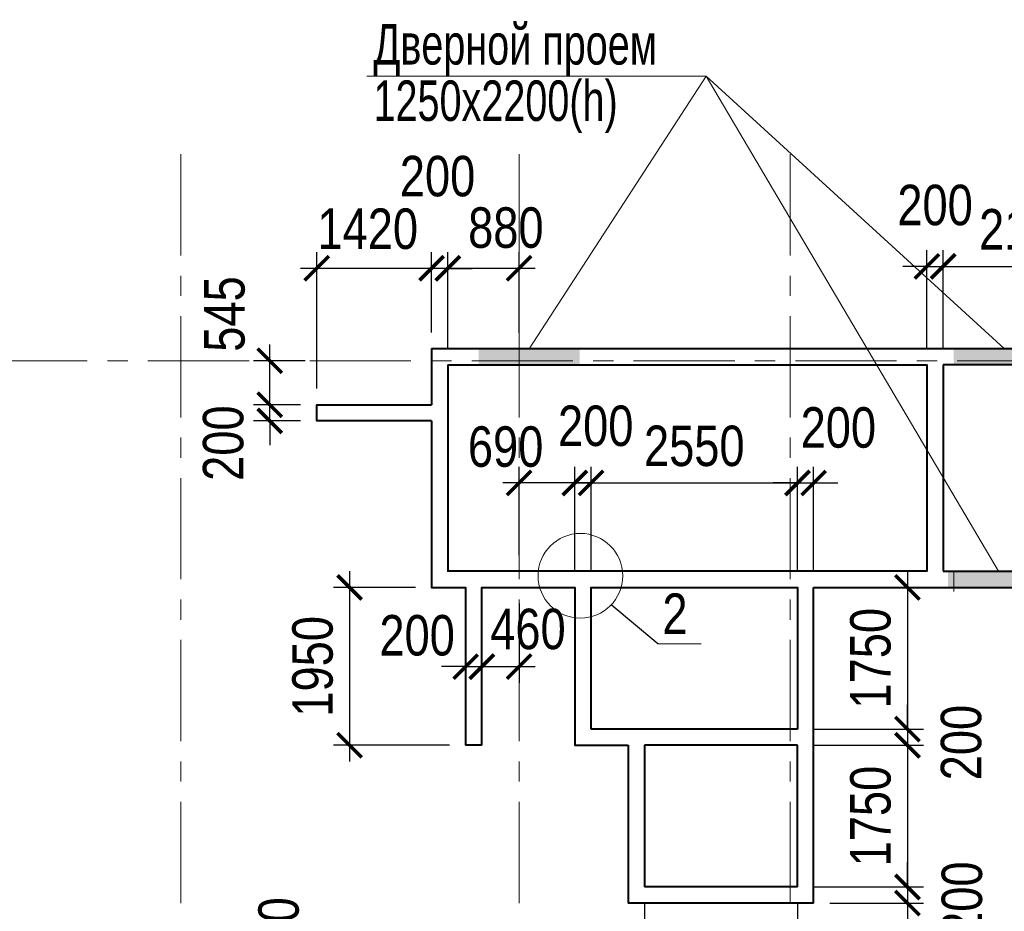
# Model space of a CAD drawing. Extents: x -8631841 to -8525813, y 4017860 to 4564755.
# Tile 16 of 112: x -8601002 to -8588837, y 4139972 to 4150985. Entities that reach past the tile are written whole.
import ezdxf

# ---------------------------------------------------------------- set-up
doc = ezdxf.new("R2010")
doc.units = 0
doc.header["$LTSCALE"] = 1000
doc.header["$MEASUREMENT"] = 0
doc.linetypes.add('CENTER', pattern=[2, 1.25, -0.25, 0.25, -0.25])
for name, color, linetype, lineweight in [('CК-400-Т(двери)', 7, 'Continuous', 20), ('СК-040-С(тены)', 12, 'Continuous', 40), ('СК-100-О(си)', 7, 'CENTER', 15), ('СК-110-О-РАЗМЕРЫ', 7, 'Continuous', 15), ('СК-300-Р(азмеры)', 7, 'Continuous', 20), ('СК-343-Р-КОЛОННЫ', 7, 'Continuous', 13), ('СК-400-Т(екст)', 7, 'Continuous', 20), ('СК-600-Ш(триховка', 7, 'Continuous', 15)]:
    doc.layers.add(name, color=color, linetype=linetype, lineweight=lineweight)
doc.styles.add('RUSS', font='arial.ttf', dxfattribs={"width": 0.8})
doc.dimstyles.new('100-200', dxfattribs={"dimscale": 0, "dimtxt": 500, "dimasz": 300, "dimexe": 200, "dimexo": 200, "dimgap": 200, "dimtad": 1, "dimdec": 0, "dimzin": 0, "dimdsep": 46, "dimtxsty": 'RUSS', "dimblk": 'ARCHTICK', "dimcen": 0.096, "dimdle": 200, "dimclrd": 7, "dimclre": 7, "dimclrt": 256, "dimadec": 0, "dimazin": 0, "dimtfac": 1, "dimtdec": 0, "dimtmove": 2, "dimatfit": 3, "dimldrblk": 'OBLIQUE', "dimfxl": 1, "dimtolj": 1, "dimtzin": 0, "dimarcsym": 0})

# ---------------------------------------------------------------- blocks, each defined once
blk = doc.blocks.new('оси')
at = {"layer": 'СК-100-О(си)'}
for p, q in [((-40280.2, 18534.9), (-40280.2, -7257.5)), ((-36100.2, 18534.9), (-36100.2, -7257.5)), ((-32750.1, 18534.9), (-32750.1, -7257.5)), ((-46685.3, 15985), (6554.2, 15985))]:
    blk.add_line(p, q, dxfattribs=at)
blk = doc.blocks.new('A$C858fb3ef')
at = {"layer": 'СК-300-Р(азмеры)'}
blk.add_blockref('оси', (0, 0), dxfattribs=at)
blk = doc.blocks.new('A$C573b34c5')
blk.add_blockref('A$C858fb3ef', (0, 0))
blk = doc.blocks.new('_ArchTick')
at = {"color": 0, "linetype": 'ByBlock', "const_width": 0.15}
blk.add_lwpolyline([(-0.5, -0.5), (0.5, 0.5)], dxfattribs=at)
blk = doc.blocks.new('*D1030')
at = {"layer": 'Defpoints', "color": 0, "transparency": 16777216}
for p in [(-8595912, 4147914), (-8595912, 4146923), (-8595712, 4146723)]:
    blk.add_point(p, dxfattribs=at)
at = {"layer": 'СК-110-О-РАЗМЕРЫ', "color": 7, "lineweight": -2, "transparency": 16777216}
for p, q in [((-8595912, 4147123), (-8595912, 4148114)), ((-8595712, 4146923), (-8595712, 4148114)), ((-8595912, 4147914), (-8596212, 4147914)), ((-8595712, 4147914), (-8595912, 4147914)), ((-8595712, 4147914), (-8595412, 4147914))]:
    blk.add_line(p, q, dxfattribs=at)
at = {"layer": 'СК-110-О-РАЗМЕРЫ', "color": 7, "lineweight": -2, "transparency": 16777216, "xscale": 300, "yscale": 300, "zscale": 300}
blk.add_blockref('_ArchTick', (-8595912, 4147914), dxfattribs=at)
at = {"layer": 'СК-110-О-РАЗМЕРЫ', "color": 7, "lineweight": -2, "transparency": 16777216, "xscale": 300, "yscale": 300, "zscale": 300, "rotation": 180}
blk.add_blockref('_ArchTick', (-8595712, 4147914), dxfattribs=at)
at = {"layer": 'СК-110-О-РАЗМЕРЫ', "transparency": 16777216, "insert": (-8595839, 4149050), "char_height": 500, "attachment_point": 5, "style": 'RUSS'}
blk.add_mtext('\\A1;200', dxfattribs=at)
blk = doc.blocks.new('_Oblique')
at = {"color": 0, "linetype": 'ByBlock', "lineweight": -2}
blk.add_line((-0.5, -0.5), (0.5, 0.5), dxfattribs=at)
blk = doc.blocks.new('*D1031')
at = {"layer": 'Defpoints', "color": 0, "transparency": 16777216}
for p in [(-8597912, 4146229), (-8597332, 4146229), (-8597332, 4146029)]:
    blk.add_point(p, dxfattribs=at)
at = {"layer": 'СК-110-О-РАЗМЕРЫ', "color": 7, "lineweight": -2, "transparency": 16777216}
for p, q in [((-8597912, 4146229), (-8597912, 4146529)), ((-8597532, 4146229), (-8598112, 4146229)), ((-8597912, 4146029), (-8597912, 4146229)), ((-8597532, 4146029), (-8598112, 4146029)), ((-8597912, 4146029), (-8597912, 4145729))]:
    blk.add_line(p, q, dxfattribs=at)
at = {"layer": 'СК-110-О-РАЗМЕРЫ', "color": 7, "lineweight": -2, "transparency": 16777216, "xscale": 300, "yscale": 300, "zscale": 300}
for p, rotation in [((-8597912, 4146229), 270), ((-8597912, 4146029), 90)]:
    blk.add_blockref('_ArchTick', p, dxfattribs=dict(at, rotation=rotation))
at = {"layer": 'СК-110-О-РАЗМЕРЫ', "transparency": 16777216, "insert": (-8598485, 4145755), "char_height": 500, "attachment_point": 5, "rotation": 90, "style": 'RUSS'}
blk.add_mtext('\\A1;200', dxfattribs=at)
blk = doc.blocks.new('*D895')
at = {"layer": 'Defpoints', "color": 0, "transparency": 16777216}
for p in [(-8597912, 4146773), (-8597273, 4146773), (-8597332, 4146229)]:
    blk.add_point(p, dxfattribs=at)
at = {"layer": 'СК-343-Р-КОЛОННЫ', "color": 7, "lineweight": -2, "transparency": 16777216}
for p, q in [((-8597912, 4146029), (-8597912, 4146973)), ((-8597473, 4146773), (-8598112, 4146773)), ((-8597532, 4146229), (-8598112, 4146229))]:
    blk.add_line(p, q, dxfattribs=at)
at = {"layer": 'СК-343-Р-КОЛОННЫ', "color": 7, "lineweight": -2, "transparency": 16777216, "xscale": 300, "yscale": 300, "zscale": 300}
for p, rotation in [((-8597912, 4146773), 90), ((-8597912, 4146229), 270)]:
    blk.add_blockref('_ArchTick', p, dxfattribs=dict(at, rotation=rotation))
at = {"layer": 'СК-343-Р-КОЛОННЫ', "transparency": 16777216, "insert": (-8598469, 4147350), "char_height": 500, "attachment_point": 5, "rotation": 90, "style": 'RUSS'}
blk.add_mtext('\\A1;545', dxfattribs=at)
blk = doc.blocks.new('*D897')
at = {"layer": 'Defpoints', "color": 0, "transparency": 16777216}
for p in [(-8589592, 4147938), (-8589792, 4146723), (-8589592, 4146723)]:
    blk.add_point(p, dxfattribs=at)
at = {"layer": 'СК-343-Р-КОЛОННЫ', "color": 7, "lineweight": -2, "transparency": 16777216}
for p, q in [((-8589792, 4146923), (-8589792, 4148138)), ((-8589592, 4146923), (-8589592, 4148138)), ((-8589792, 4147938), (-8590092, 4147938)), ((-8589792, 4147938), (-8589592, 4147938)), ((-8589592, 4147938), (-8589292, 4147938))]:
    blk.add_line(p, q, dxfattribs=at)
at = {"layer": 'СК-343-Р-КОЛОННЫ', "color": 7, "lineweight": -2, "transparency": 16777216, "xscale": 300, "yscale": 300, "zscale": 300}
blk.add_blockref('_ArchTick', (-8589792, 4147938), dxfattribs=at)
at = {"layer": 'СК-343-Р-КОЛОННЫ', "color": 7, "lineweight": -2, "transparency": 16777216, "xscale": 300, "yscale": 300, "zscale": 300, "rotation": 180}
blk.add_blockref('_ArchTick', (-8589592, 4147938), dxfattribs=at)
at = {"layer": 'СК-343-Р-КОЛОННЫ', "transparency": 16777216, "insert": (-8589692, 4148693), "char_height": 500, "attachment_point": 5, "style": 'RUSS'}
blk.add_mtext('\\A1;200', dxfattribs=at)
blk = doc.blocks.new('*D898')
at = {"layer": 'Defpoints', "color": 0, "transparency": 16777216}
for p in [(-8587462, 4147938), (-8589592, 4146723), (-8587462, 4146723)]:
    blk.add_point(p, dxfattribs=at)
at = {"layer": 'СК-343-Р-КОЛОННЫ', "color": 7, "lineweight": -2, "transparency": 16777216}
for p, q in [((-8589592, 4146923), (-8589592, 4148138)), ((-8587462, 4146923), (-8587462, 4148138)), ((-8589792, 4147938), (-8587262, 4147938))]:
    blk.add_line(p, q, dxfattribs=at)
at = {"layer": 'СК-343-Р-КОЛОННЫ', "color": 7, "lineweight": -2, "transparency": 16777216, "xscale": 300, "yscale": 300, "zscale": 300, "rotation": 180}
blk.add_blockref('_ArchTick', (-8589592, 4147938), dxfattribs=at)
at = {"layer": 'СК-343-Р-КОЛОННЫ', "color": 7, "lineweight": -2, "transparency": 16777216, "xscale": 300, "yscale": 300, "zscale": 300}
blk.add_blockref('_ArchTick', (-8587462, 4147938), dxfattribs=at)
at = {"layer": 'СК-343-Р-КОЛОННЫ', "transparency": 16777216, "insert": (-8588527, 4148393), "char_height": 500, "attachment_point": 5, "style": 'RUSS'}
blk.add_mtext('\\A1;2130', dxfattribs=at)
blk = doc.blocks.new('*D900')
at = {"layer": 'Defpoints', "color": 0, "transparency": 16777216}
for p in [(-8594832, 4147915), (-8594832, 4146919), (-8595712, 4146723)]:
    blk.add_point(p, dxfattribs=at)
at = {"layer": 'СК-343-Р-КОЛОННЫ', "color": 7, "lineweight": -2, "transparency": 16777216}
for p, q in [((-8595712, 4146923), (-8595712, 4148115)), ((-8594832, 4147119), (-8594832, 4148115)), ((-8595912, 4147915), (-8594632, 4147915))]:
    blk.add_line(p, q, dxfattribs=at)
at = {"layer": 'СК-343-Р-КОЛОННЫ', "color": 7, "lineweight": -2, "transparency": 16777216, "xscale": 300, "yscale": 300, "zscale": 300, "rotation": 180}
blk.add_blockref('_ArchTick', (-8595712, 4147915), dxfattribs=at)
at = {"layer": 'СК-343-Р-КОЛОННЫ', "color": 7, "lineweight": -2, "transparency": 16777216, "xscale": 300, "yscale": 300, "zscale": 300}
blk.add_blockref('_ArchTick', (-8594832, 4147915), dxfattribs=at)
at = {"layer": 'СК-343-Р-КОЛОННЫ', "transparency": 16777216, "insert": (-8594995, 4148414), "char_height": 500, "attachment_point": 5, "style": 'RUSS'}
blk.add_mtext('\\A1;880', dxfattribs=at)
blk = doc.blocks.new('*D931')
at = {"layer": 'Defpoints', "color": 0, "transparency": 16777216}
for p in [(-8591392, 4145263), (-8593942, 4143973), (-8591392, 4143973)]:
    blk.add_point(p, dxfattribs=at)
at = {"layer": 'СК-343-Р-КОЛОННЫ', "color": 7, "lineweight": -2, "transparency": 16777216}
for p, q in [((-8593942, 4144173), (-8593942, 4145463)), ((-8591392, 4144173), (-8591392, 4145463)), ((-8594142, 4145263), (-8591192, 4145263))]:
    blk.add_line(p, q, dxfattribs=at)
at = {"layer": 'СК-343-Р-КОЛОННЫ', "color": 7, "lineweight": -2, "transparency": 16777216, "xscale": 300, "yscale": 300, "zscale": 300, "rotation": 180}
blk.add_blockref('_ArchTick', (-8593942, 4145263), dxfattribs=at)
at = {"layer": 'СК-343-Р-КОЛОННЫ', "color": 7, "lineweight": -2, "transparency": 16777216, "xscale": 300, "yscale": 300, "zscale": 300}
blk.add_blockref('_ArchTick', (-8591392, 4145263), dxfattribs=at)
at = {"layer": 'СК-343-Р-КОЛОННЫ', "transparency": 16777216, "insert": (-8592667, 4145718), "char_height": 500, "attachment_point": 5, "style": 'RUSS'}
blk.add_mtext('\\A1;2550', dxfattribs=at)
blk = doc.blocks.new('*D932')
at = {"layer": 'Defpoints', "color": 0, "transparency": 16777216}
for p in [(-8591392, 4143973), (-8591392, 4142223), (-8590033, 4142223)]:
    blk.add_point(p, dxfattribs=at)
at = {"layer": 'СК-343-Р-КОЛОННЫ', "color": 7, "lineweight": -2, "transparency": 16777216}
for p, q in [((-8590033, 4144173), (-8590033, 4142023)), ((-8591192, 4143973), (-8589833, 4143973)), ((-8591192, 4142223), (-8589833, 4142223))]:
    blk.add_line(p, q, dxfattribs=at)
at = {"layer": 'СК-343-Р-КОЛОННЫ', "color": 7, "lineweight": -2, "transparency": 16777216, "xscale": 300, "yscale": 300, "zscale": 300}
for p, rotation in [((-8590033, 4143973), 90), ((-8590033, 4142223), 270)]:
    blk.add_blockref('_ArchTick', p, dxfattribs=dict(at, rotation=rotation))
at = {"layer": 'СК-343-Р-КОЛОННЫ', "transparency": 16777216, "insert": (-8590488, 4143098), "char_height": 500, "attachment_point": 5, "rotation": 90, "style": 'RUSS'}
blk.add_mtext('\\A1;1750', dxfattribs=at)
blk = doc.blocks.new('*D933')
at = {"layer": 'Defpoints', "color": 0, "transparency": 16777216}
for p in [(-8591392, 4142223), (-8591392, 4142023), (-8590033, 4142023)]:
    blk.add_point(p, dxfattribs=at)
at = {"layer": 'СК-343-Р-КОЛОННЫ', "color": 7, "lineweight": -2, "transparency": 16777216}
for p, q in [((-8590033, 4142223), (-8590033, 4142523)), ((-8591192, 4142223), (-8589833, 4142223)), ((-8590033, 4142223), (-8590033, 4142023)), ((-8591192, 4142023), (-8589833, 4142023)), ((-8590033, 4142023), (-8590033, 4141723))]:
    blk.add_line(p, q, dxfattribs=at)
at = {"layer": 'СК-343-Р-КОЛОННЫ', "color": 7, "lineweight": -2, "transparency": 16777216, "xscale": 300, "yscale": 300, "zscale": 300}
for p, rotation in [((-8590033, 4142223), 270), ((-8590033, 4142023), 90)]:
    blk.add_blockref('_ArchTick', p, dxfattribs=dict(at, rotation=rotation))
at = {"layer": 'СК-343-Р-КОЛОННЫ', "transparency": 16777216, "insert": (-8589368, 4142056), "char_height": 500, "attachment_point": 5, "rotation": 90, "style": 'RUSS'}
blk.add_mtext('\\A1;200', dxfattribs=at)
blk = doc.blocks.new('*D934')
at = {"layer": 'Defpoints', "color": 0, "transparency": 16777216}
for p in [(-8591392, 4142023), (-8591392, 4140273), (-8590033, 4140273)]:
    blk.add_point(p, dxfattribs=at)
at = {"layer": 'СК-343-Р-КОЛОННЫ', "color": 7, "lineweight": -2, "transparency": 16777216}
for p, q in [((-8590033, 4142223), (-8590033, 4140073)), ((-8591192, 4142023), (-8589833, 4142023)), ((-8591192, 4140273), (-8589833, 4140273))]:
    blk.add_line(p, q, dxfattribs=at)
at = {"layer": 'СК-343-Р-КОЛОННЫ', "color": 7, "lineweight": -2, "transparency": 16777216, "xscale": 300, "yscale": 300, "zscale": 300}
for p, rotation in [((-8590033, 4142023), 90), ((-8590033, 4140273), 270)]:
    blk.add_blockref('_ArchTick', p, dxfattribs=dict(at, rotation=rotation))
at = {"layer": 'СК-343-Р-КОЛОННЫ', "transparency": 16777216, "insert": (-8590488, 4141148), "char_height": 500, "attachment_point": 5, "rotation": 90, "style": 'RUSS'}
blk.add_mtext('\\A1;1750', dxfattribs=at)
blk = doc.blocks.new('*D935')
at = {"layer": 'Defpoints', "color": 0, "transparency": 16777216}
for p in [(-8591392, 4140273), (-8591192, 4140073), (-8590033, 4140073)]:
    blk.add_point(p, dxfattribs=at)
at = {"layer": 'СК-343-Р-КОЛОННЫ', "color": 7, "lineweight": -2, "transparency": 16777216}
for p, q in [((-8590033, 4140273), (-8590033, 4140573)), ((-8591192, 4140273), (-8589833, 4140273)), ((-8590033, 4140273), (-8590033, 4140073)), ((-8590992, 4140073), (-8589833, 4140073)), ((-8590033, 4140073), (-8590033, 4139773))]:
    blk.add_line(p, q, dxfattribs=at)
at = {"layer": 'СК-343-Р-КОЛОННЫ', "color": 7, "lineweight": -2, "transparency": 16777216, "xscale": 300, "yscale": 300, "zscale": 300}
for p, rotation in [((-8590033, 4140273), 270), ((-8590033, 4140073), 90)]:
    blk.add_blockref('_ArchTick', p, dxfattribs=dict(at, rotation=rotation))
at = {"layer": 'СК-343-Р-КОЛОННЫ', "transparency": 16777216, "insert": (-8589358, 4140122), "char_height": 500, "attachment_point": 5, "rotation": 90, "style": 'RUSS'}
blk.add_mtext('\\A1;200', dxfattribs=at)
blk = doc.blocks.new('*D936')
at = {"layer": 'Defpoints', "color": 0, "transparency": 16777216}
for p in [(-8594142, 4145263), (-8594142, 4143973), (-8593942, 4143973)]:
    blk.add_point(p, dxfattribs=at)
at = {"layer": 'СК-343-Р-КОЛОННЫ', "color": 7, "lineweight": -2, "transparency": 16777216}
for p, q in [((-8594142, 4144173), (-8594142, 4145463)), ((-8593942, 4144173), (-8593942, 4145463)), ((-8594142, 4145263), (-8594442, 4145263)), ((-8593942, 4145263), (-8594142, 4145263)), ((-8593942, 4145263), (-8593642, 4145263))]:
    blk.add_line(p, q, dxfattribs=at)
at = {"layer": 'СК-343-Р-КОЛОННЫ', "color": 7, "lineweight": -2, "transparency": 16777216, "xscale": 300, "yscale": 300, "zscale": 300}
blk.add_blockref('_ArchTick', (-8594142, 4145263), dxfattribs=at)
at = {"layer": 'СК-343-Р-КОЛОННЫ', "color": 7, "lineweight": -2, "transparency": 16777216, "xscale": 300, "yscale": 300, "zscale": 300, "rotation": 180}
blk.add_blockref('_ArchTick', (-8593942, 4145263), dxfattribs=at)
at = {"layer": 'СК-343-Р-КОЛОННЫ', "transparency": 16777216, "insert": (-8593885, 4145966), "char_height": 500, "attachment_point": 5, "style": 'RUSS'}
blk.add_mtext('\\A1;200', dxfattribs=at)
blk = doc.blocks.new('*D937')
at = {"layer": 'Defpoints', "color": 0, "transparency": 16777216}
for p in [(-8594832, 4145263), (-8594832, 4144173), (-8594142, 4143973)]:
    blk.add_point(p, dxfattribs=at)
at = {"layer": 'СК-343-Р-КОЛОННЫ', "color": 7, "lineweight": -2, "transparency": 16777216}
for p, q in [((-8594832, 4144373), (-8594832, 4145463)), ((-8594142, 4144173), (-8594142, 4145463)), ((-8593942, 4145263), (-8595032, 4145263))]:
    blk.add_line(p, q, dxfattribs=at)
at = {"layer": 'СК-343-Р-КОЛОННЫ', "color": 7, "lineweight": -2, "transparency": 16777216, "xscale": 300, "yscale": 300, "zscale": 300, "rotation": 180}
blk.add_blockref('_ArchTick', (-8594832, 4145263), dxfattribs=at)
at = {"layer": 'СК-343-Р-КОЛОННЫ', "color": 7, "lineweight": -2, "transparency": 16777216, "xscale": 300, "yscale": 300, "zscale": 300}
blk.add_blockref('_ArchTick', (-8594142, 4145263), dxfattribs=at)
at = {"layer": 'СК-343-Р-КОЛОННЫ', "transparency": 16777216, "insert": (-8594998, 4145709), "char_height": 500, "attachment_point": 5, "style": 'RUSS'}
blk.add_mtext('\\A1;690', dxfattribs=at)
blk = doc.blocks.new('*D938')
at = {"layer": 'Defpoints', "color": 0, "transparency": 16777216}
for p in [(-8591192, 4145263), (-8591392, 4143973), (-8591192, 4143973)]:
    blk.add_point(p, dxfattribs=at)
at = {"layer": 'СК-343-Р-КОЛОННЫ', "color": 7, "lineweight": -2, "transparency": 16777216}
for p, q in [((-8591392, 4144173), (-8591392, 4145463)), ((-8591192, 4144173), (-8591192, 4145463)), ((-8591392, 4145263), (-8591692, 4145263)), ((-8591392, 4145263), (-8591192, 4145263)), ((-8591192, 4145263), (-8590892, 4145263))]:
    blk.add_line(p, q, dxfattribs=at)
at = {"layer": 'СК-343-Р-КОЛОННЫ', "color": 7, "lineweight": -2, "transparency": 16777216, "xscale": 300, "yscale": 300, "zscale": 300}
blk.add_blockref('_ArchTick', (-8591392, 4145263), dxfattribs=at)
at = {"layer": 'СК-343-Р-КОЛОННЫ', "color": 7, "lineweight": -2, "transparency": 16777216, "xscale": 300, "yscale": 300, "zscale": 300, "rotation": 180}
blk.add_blockref('_ArchTick', (-8591192, 4145263), dxfattribs=at)
at = {"layer": 'СК-343-Р-КОЛОННЫ', "transparency": 16777216, "insert": (-8590887, 4145945), "char_height": 500, "attachment_point": 5, "style": 'RUSS'}
blk.add_mtext('\\A1;200', dxfattribs=at)
blk = doc.blocks.new('*D939')
at = {"layer": 'Defpoints', "color": 0, "transparency": 16777216}
for p in [(-8593282, 4140273), (-8591392, 4140273), (-8591392, 4138998)]:
    blk.add_point(p, dxfattribs=at)
at = {"layer": 'СК-343-Р-КОЛОННЫ', "color": 7, "lineweight": -2, "transparency": 16777216}
for p, q in [((-8593282, 4140073), (-8593282, 4138798)), ((-8591392, 4140073), (-8591392, 4138798)), ((-8593482, 4138998), (-8591192, 4138998))]:
    blk.add_line(p, q, dxfattribs=at)
at = {"layer": 'СК-343-Р-КОЛОННЫ', "color": 7, "lineweight": -2, "transparency": 16777216, "xscale": 300, "yscale": 300, "zscale": 300, "rotation": 180}
blk.add_blockref('_ArchTick', (-8593282, 4138998), dxfattribs=at)
at = {"layer": 'СК-343-Р-КОЛОННЫ', "color": 7, "lineweight": -2, "transparency": 16777216, "xscale": 300, "yscale": 300, "zscale": 300}
blk.add_blockref('_ArchTick', (-8591392, 4138998), dxfattribs=at)
at = {"layer": 'СК-343-Р-КОЛОННЫ', "transparency": 16777216, "insert": (-8592337, 4139453), "char_height": 500, "attachment_point": 5, "style": 'RUSS'}
blk.add_mtext('\\A1;1890', dxfattribs=at)
blk = doc.blocks.new('*D940')
at = {"layer": 'Defpoints', "color": 0, "transparency": 16777216}
for p in [(-8593282, 4140273), (-8593482, 4140073), (-8593482, 4138998)]:
    blk.add_point(p, dxfattribs=at)
at = {"layer": 'СК-343-Р-КОЛОННЫ', "color": 7, "lineweight": -2, "transparency": 16777216}
for p, q in [((-8593282, 4140073), (-8593282, 4138798)), ((-8593482, 4139873), (-8593482, 4138798)), ((-8593482, 4138998), (-8593782, 4138998)), ((-8593282, 4138998), (-8593482, 4138998)), ((-8593282, 4138998), (-8592982, 4138998))]:
    blk.add_line(p, q, dxfattribs=at)
at = {"layer": 'СК-343-Р-КОЛОННЫ', "color": 7, "lineweight": -2, "transparency": 16777216, "xscale": 300, "yscale": 300, "zscale": 300}
blk.add_blockref('_ArchTick', (-8593482, 4138998), dxfattribs=at)
at = {"layer": 'СК-343-Р-КОЛОННЫ', "color": 7, "lineweight": -2, "transparency": 16777216, "xscale": 300, "yscale": 300, "zscale": 300, "rotation": 180}
blk.add_blockref('_ArchTick', (-8593282, 4138998), dxfattribs=at)
at = {"layer": 'СК-343-Р-КОЛОННЫ', "transparency": 16777216, "insert": (-8594069, 4139407), "char_height": 500, "attachment_point": 5, "style": 'RUSS'}
blk.add_mtext('\\A1;200', dxfattribs=at)
blk = doc.blocks.new('*D941')
at = {"layer": 'Defpoints', "color": 0, "transparency": 16777216}
for p in [(-8596027, 4139474), (-8597232, 4138474), (-8595826, 4138474)]:
    blk.add_point(p, dxfattribs=at)
at = {"layer": 'СК-343-Р-КОЛОННЫ', "color": 7, "lineweight": -2, "transparency": 16777216}
for p, q in [((-8597232, 4139674), (-8597232, 4138274)), ((-8596227, 4139474), (-8597432, 4139474)), ((-8596026, 4138474), (-8597432, 4138474))]:
    blk.add_line(p, q, dxfattribs=at)
at = {"layer": 'СК-343-Р-КОЛОННЫ', "color": 7, "lineweight": -2, "transparency": 16777216, "xscale": 300, "yscale": 300, "zscale": 300}
for p, rotation in [((-8597232, 4139474), 90), ((-8597232, 4138474), 270)]:
    blk.add_blockref('_ArchTick', p, dxfattribs=dict(at, rotation=rotation))
at = {"layer": 'СК-343-Р-КОЛОННЫ', "transparency": 16777216, "insert": (-8597800, 4139524), "char_height": 500, "attachment_point": 5, "rotation": 90, "style": 'RUSS'}
blk.add_mtext('\\A1;1000', dxfattribs=at)
blk = doc.blocks.new('*D943')
at = {"layer": 'Defpoints', "color": 0, "transparency": 16777216}
for p in [(-8595912, 4147915), (-8595912, 4146923), (-8597332, 4146229)]:
    blk.add_point(p, dxfattribs=at)
at = {"layer": 'СК-343-Р-КОЛОННЫ', "color": 7, "lineweight": -2, "transparency": 16777216}
for p, q in [((-8597332, 4146429), (-8597332, 4148115)), ((-8595912, 4147123), (-8595912, 4148115)), ((-8597532, 4147915), (-8595712, 4147915))]:
    blk.add_line(p, q, dxfattribs=at)
at = {"layer": 'СК-343-Р-КОЛОННЫ', "color": 7, "lineweight": -2, "transparency": 16777216, "xscale": 300, "yscale": 300, "zscale": 300, "rotation": 180}
blk.add_blockref('_ArchTick', (-8597332, 4147915), dxfattribs=at)
at = {"layer": 'СК-343-Р-КОЛОННЫ', "color": 7, "lineweight": -2, "transparency": 16777216, "xscale": 300, "yscale": 300, "zscale": 300}
blk.add_blockref('_ArchTick', (-8595912, 4147915), dxfattribs=at)
at = {"layer": 'СК-343-Р-КОЛОННЫ', "transparency": 16777216, "insert": (-8596701, 4148400), "char_height": 500, "attachment_point": 5, "style": 'RUSS'}
blk.add_mtext('\\A1;1420', dxfattribs=at)
blk = doc.blocks.new('20')
at = {"layer": 'СК-040-С(тены)'}
for p, q in [((13060, 15935), (13060, 13385)), ((15190, 15935), (13060, 15935)), ((13060, 13385), (15190, 13385)), ((11460, 9285), (11460, 13185)), ((7360, 11235), (7160, 11235)), ((9170, 11235), (9170, 9285)), ((9370, 11235), (9370, 9485)), ((11260, 11235), (9370, 11235)), ((11260, 9485), (11260, 11235)), ((11260, 9485), (9370, 9485)), ((11460, 9285), (9170, 9285))]:
    blk.add_line(p, q, dxfattribs=at)
for points in [[(6740, 16135), (15390, 16135), (15390, 9790), (17090, 9790)], [(6740, 16135), (6740, 15441)], [(6940, 15935), (6940, 13385), (6940, 13385), (6940, 13385)], [(6940, 15935), (12860, 15935), (12860, 13385), (6940, 13385)], [(6740, 15241), (5320, 15241), (5320, 15441), (6740, 15441)], [(6740, 15241), (6740, 13185), (7160, 13185), (7160, 11235)], [(7360, 11235), (7360, 13185), (8510, 13185), (8510, 11235), (9170, 11235)], [(8710, 11435), (8710, 13185), (11260, 13185), (11260, 11435)], [(11460, 13185), (15190, 13185)], [(11260, 11435), (8710, 11435)]]:
    blk.add_lwpolyline(points, dxfattribs=at)
at = {"layer": 'СК-600-Ш(триховка', "color": 7}
blk.add_line((13190, 13385), (13190, 13135), dxfattribs=at)
for points in [[(7320, 16130), (7320, 15931), (8570, 16130), (8570, 15931)], [(13190, 16135), (13190, 15935), (14440, 16135), (14440, 15935)], [(13120, 13385), (13120, 13185), (14370, 13385), (14370, 13185)]]:
    blk.add_solid(points, dxfattribs=at)
blk = doc.blocks.new('*D1079')
at = {"layer": 'Defpoints', "color": 0, "transparency": 16777216}
for p in [(-8595492, 4143973), (-8595292, 4143973), (-8595292, 4142994)]:
    blk.add_point(p, dxfattribs=at)
at = {"layer": 'СК-343-Р-КОЛОННЫ', "color": 7, "lineweight": -2, "transparency": 16777216}
for p, q in [((-8595492, 4143773), (-8595492, 4142794)), ((-8595292, 4143773), (-8595292, 4142794)), ((-8595492, 4142994), (-8595792, 4142994)), ((-8595492, 4142994), (-8595292, 4142994)), ((-8595292, 4142994), (-8594992, 4142994))]:
    blk.add_line(p, q, dxfattribs=at)
at = {"layer": 'СК-343-Р-КОЛОННЫ', "color": 7, "lineweight": -2, "transparency": 16777216, "xscale": 300, "yscale": 300, "zscale": 300}
blk.add_blockref('_ArchTick', (-8595492, 4142994), dxfattribs=at)
at = {"layer": 'СК-343-Р-КОЛОННЫ', "color": 7, "lineweight": -2, "transparency": 16777216, "xscale": 300, "yscale": 300, "zscale": 300, "rotation": 180}
blk.add_blockref('_ArchTick', (-8595292, 4142994), dxfattribs=at)
at = {"layer": 'СК-343-Р-КОЛОННЫ', "transparency": 16777216, "insert": (-8596091, 4143378), "char_height": 500, "attachment_point": 5, "style": 'RUSS'}
blk.add_mtext('\\A1;200', dxfattribs=at)
blk = doc.blocks.new('*D1080')
at = {"layer": 'Defpoints', "color": 0, "transparency": 16777216}
for p in [(-8595292, 4143973), (-8594832, 4143973), (-8594832, 4142994)]:
    blk.add_point(p, dxfattribs=at)
at = {"layer": 'СК-343-Р-КОЛОННЫ', "color": 7, "lineweight": -2, "transparency": 16777216}
for p, q in [((-8595292, 4143773), (-8595292, 4142794)), ((-8594832, 4143773), (-8594832, 4142794)), ((-8595492, 4142994), (-8594632, 4142994))]:
    blk.add_line(p, q, dxfattribs=at)
at = {"layer": 'СК-343-Р-КОЛОННЫ', "color": 7, "lineweight": -2, "transparency": 16777216, "xscale": 300, "yscale": 300, "zscale": 300, "rotation": 180}
blk.add_blockref('_ArchTick', (-8595292, 4142994), dxfattribs=at)
at = {"layer": 'СК-343-Р-КОЛОННЫ', "color": 7, "lineweight": -2, "transparency": 16777216, "xscale": 300, "yscale": 300, "zscale": 300}
blk.add_blockref('_ArchTick', (-8594832, 4142994), dxfattribs=at)
at = {"layer": 'СК-343-Р-КОЛОННЫ', "transparency": 16777216, "insert": (-8594722, 4143456), "char_height": 500, "attachment_point": 5, "style": 'RUSS'}
blk.add_mtext('\\A1;460', dxfattribs=at)
blk = doc.blocks.new('*D1186')
at = {"layer": 'Defpoints', "color": 0, "transparency": 16777216}
for p in [(-8595912, 4143973), (-8596926, 4142023), (-8595492, 4142023)]:
    blk.add_point(p, dxfattribs=at)
at = {"layer": 'СК-343-Р-КОЛОННЫ', "color": 7, "lineweight": -2, "transparency": 16777216}
for p, q in [((-8596926, 4144173), (-8596926, 4141823)), ((-8596112, 4143973), (-8597126, 4143973)), ((-8595692, 4142023), (-8597126, 4142023))]:
    blk.add_line(p, q, dxfattribs=at)
at = {"layer": 'СК-343-Р-КОЛОННЫ', "color": 7, "lineweight": -2, "transparency": 16777216, "xscale": 300, "yscale": 300, "zscale": 300}
for p, rotation in [((-8596926, 4143973), 90), ((-8596926, 4142023), 270)]:
    blk.add_blockref('_ArchTick', p, dxfattribs=dict(at, rotation=rotation))
at = {"layer": 'СК-343-Р-КОЛОННЫ', "transparency": 16777216, "insert": (-8597381, 4142998), "char_height": 500, "attachment_point": 5, "rotation": 90, "style": 'RUSS'}
blk.add_mtext('\\A1;1950', dxfattribs=at)
blk = doc.blocks.new('A$Cce7b28b7')
blk.add_line((9536, 12489), (8960, 12971))
at = {"layer": 'СК-110-О-РАЗМЕРЫ'}
blk.add_line((10069, 12489), (9536, 12489), dxfattribs=at)
blk.add_circle((8578, 13328), 523, dxfattribs=at)
at = {"layer": 'СК-400-Т(екст)', "style": 'RUSS', "width": 0.8}
blk.add_text('2', height=500, dxfattribs=at).set_placement((9591, 12610))

msp = doc.modelspace()

# ---------------------------------------------------------------- linework, layer by layer
at = {"layer": 'CК-400-Т(двери)'}
for q in [(-8588837.1, 4146923.4), (-8588907.1, 4144173.3)]:
    msp.add_line((-8592518.5, 4150285.7), q, dxfattribs=at)
at = {"layer": 'CК-400-Т(двери)', "color": 7}
msp.add_lwpolyline([(-8596713.5, 4150285.7), (-8592518.5, 4150285.7), (-8594706.7, 4146918.9)], dxfattribs=at)

# ---------------------------------------------------------------- block references
msp.add_blockref('A$Cce7b28b7', (-8602652.1, 4130788.4))
at = {"layer": 'СК-300-Р(азмеры)'}
msp.add_blockref('A$C573b34c5', (-8558731.8, 4130788.4), dxfattribs=at)
at = {"layer": 'СК-343-Р-КОЛОННЫ'}
msp.add_blockref('20', (-8602652.1, 4130788.4), dxfattribs=at)

# ---------------------------------------------------------------- texts
at = {"layer": 'CК-400-Т(двери)', "color": 7, "insert": (-8596630.1, 4150931.4), "char_height": 500, "width": 4535.799, "attachment_point": 1, "line_spacing_factor": 0.835689, "style": 'RUSS'}
msp.add_mtext('{\\W0.7;Дверной проем\\P1250х2200(h)}', dxfattribs=at)

# ---------------------------------------------------------------- dimensions: what is measured, and where the dimension line sits
at = {"layer": 'СК-110-О-РАЗМЕРЫ'}
dim = msp.add_linear_dim(base=(-8595911.7, 4147914.3), p1=(-8595711.7, 4146723.3), p2=(-8595911.7, 4146923.3), dimstyle='100-200', override={"dimscale": 1}, dxfattribs=at)
dim.commit()
dim.dimension.update_dxf_attribs({"geometry": '*D1030', "text_midpoint": (-8595838.6, 4149049.9), "dimtype": 160})
dim = msp.add_linear_dim(base=(-8597911.6, 4146228.9), p1=(-8597332.1, 4146028.9), p2=(-8597332.1, 4146228.9), angle=90, dimstyle='100-200', override={"dimscale": 1}, dxfattribs=at)
dim.commit()
dim.dimension.update_dxf_attribs({"geometry": '*D1031', "text_midpoint": (-8598485, 4145755.1), "dimtype": 160})
at = {"layer": 'СК-343-Р-КОЛОННЫ'}
for base, p1, p2, picture, middle in [((-8589591.7, 4147937.9), (-8589791.7, 4146723.3), (-8589591.7, 4146723.3), '*D897', (-8589691.7, 4148693.2)), ((-8587461.8, 4147937.9), (-8589591.7, 4146723.3), (-8587461.8, 4146723.3), '*D898', (-8588526.7, 4148393.3)), ((-8591391.8, 4145263.1), (-8593941.8, 4143973.3), (-8591391.8, 4143973.3), '*D931', (-8592666.8, 4145718.4)), ((-8591391.8, 4138997.8), (-8593282.1, 4140273.1), (-8591391.8, 4140273.1), '*D939', (-8592337, 4139453.1))]:
    dim = msp.add_linear_dim(base=base, p1=p1, p2=p2, dimstyle='100-200', override={"dimscale": 1}, dxfattribs=at)
    dim.commit()
    dim.dimension.update_dxf_attribs({"geometry": picture, "text_midpoint": middle})
for base, p1, p2, picture, middle in [((-8595911.7, 4147914.7), (-8597332.1, 4146228.9), (-8595911.7, 4146923.3), '*D943', (-8596701.2, 4148399.8)), ((-8594832.1, 4147914.7), (-8595711.7, 4146723.3), (-8594832.1, 4146918.9), '*D900', (-8594995.3, 4148414.2)), ((-8594141.8, 4145263.1), (-8593941.8, 4143973.3), (-8594141.8, 4143973.3), '*D936', (-8593885.5, 4145965.8)), ((-8591191.8, 4145263.1), (-8591391.8, 4143973.3), (-8591191.8, 4143973.3), '*D938', (-8590886.8, 4145945.4)), ((-8594832.1, 4145263.1), (-8594141.8, 4143973.3), (-8594832.1, 4144173.3), '*D937', (-8594997.8, 4145708.6)), ((-8595291.7, 4142994.4), (-8595491.7, 4143973.3), (-8595291.7, 4143973.3), '*D1079', (-8596090.6, 4143377.6)), ((-8594832.1, 4142994.4), (-8595291.7, 4143973.3), (-8594832.1, 4143973.3), '*D1080', (-8594721.9, 4143456.2)), ((-8593482.1, 4138997.8), (-8593282.1, 4140273.1), (-8593482.1, 4140073.1), '*D940', (-8594069.3, 4139406.6))]:
    dim = msp.add_linear_dim(base=base, p1=p1, p2=p2, dimstyle='100-200', override={"dimscale": 1}, dxfattribs=at)
    dim.commit()
    dim.dimension.update_dxf_attribs({"geometry": picture, "text_midpoint": middle, "dimtype": 160})
for base, p1, p2, picture, middle in [((-8597911.6383, 4146773.4276), (-8597332.1332, 4146228.9001), (-8597272.8756, 4146773.4276), '*D895', (-8598469.241, 4147350.3874)), ((-8590033.1, 4142023.1), (-8591391.8, 4142223.1), (-8591391.8, 4142023.1), '*D933', (-8589367.5, 4142055.5)), ((-8590033.1, 4140073.1), (-8591391.8, 4140273.1), (-8591191.8, 4140073.1), '*D935', (-8589358.3, 4140121.7)), ((-8597231.5, 4138473.7), (-8596027.3, 4139473.7), (-8595825.7, 4138473.7), '*D941', (-8597800.4, 4139524.1))]:
    dim = msp.add_linear_dim(base=base, p1=p1, p2=p2, angle=90, dimstyle='100-200', override={"dimscale": 1}, dxfattribs=at)
    dim.commit()
    dim.dimension.update_dxf_attribs({"geometry": picture, "text_midpoint": middle, "dimtype": 160})
for base, p1, p2, picture, middle in [((-8596926, 4142023.3), (-8595911.7, 4143973.3), (-8595491.7, 4142023.3), '*D1186', (-8597381.3, 4142998.3)), ((-8590033.1, 4142223.1), (-8591391.8, 4143973.3), (-8591391.8, 4142223.1), '*D932', (-8590488.4, 4143098.2)), ((-8590033.1, 4140273.1), (-8591391.8, 4142023.1), (-8591391.8, 4140273.1), '*D934', (-8590488.4, 4141148.1))]:
    dim = msp.add_linear_dim(base=base, p1=p1, p2=p2, angle=90, dimstyle='100-200', override={"dimscale": 1}, dxfattribs=at)
    dim.commit()
    dim.dimension.update_dxf_attribs({"geometry": picture, "text_midpoint": middle})

doc.saveas('drawing.dxf')
